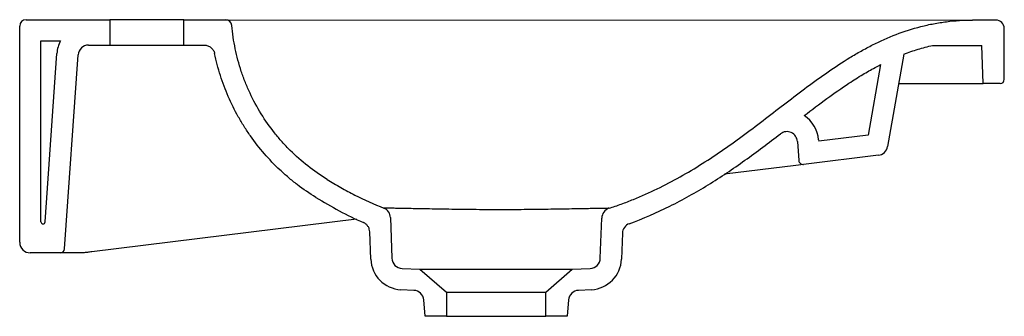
# Model space of a CAD drawing. Header units: millimetres. Extents: x 4261.137 to 4261.602, y 2419.876 to 2420.016.
import ezdxf

# ---------------------------------------------------------------- set-up
doc = ezdxf.new("R2010")
doc.units = ezdxf.units.MM
doc.layers.add('SANINDUSA', color=3, linetype='Continuous')

msp = doc.modelspace()

# ---------------------------------------------------------------- linework, layer by layer
at = {"layer": 'SANINDUSA'}
for p, q in [((4261.140280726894, 2420.015983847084), (4261.179780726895, 2420.015983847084)), ((4261.179780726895, 2420.015983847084), (4261.179780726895, 2420.003983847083)), ((4261.214780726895, 2420.015983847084), (4261.179780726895, 2420.015983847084)), ((4261.214780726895, 2420.003983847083), (4261.214780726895, 2420.015983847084)), ((4261.214780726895, 2420.015983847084), (4261.234490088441, 2420.015983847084)), ((4261.234490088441, 2420.015983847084), (4261.587280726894, 2420.015783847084)), ((4261.598280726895, 2420.015783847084), (4261.587280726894, 2420.015783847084)), ((4261.137280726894, 2419.910783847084), (4261.137280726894, 2420.012983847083)), ((4261.602280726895, 2419.987783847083), (4261.602280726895, 2420.011783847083)), ((4261.147280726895, 2419.920468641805), (4261.147280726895, 2420.005983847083)), ((4261.147280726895, 2420.005983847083), (4261.156543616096, 2420.005983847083)), ((4261.149278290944, 2419.920398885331), (4261.154846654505, 2420.00003019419)), ((4261.169810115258, 2420.003983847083), (4261.179780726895, 2420.003983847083)), ((4261.179780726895, 2420.003983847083), (4261.214780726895, 2420.003983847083)), ((4261.214780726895, 2420.003983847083), (4261.224443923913, 2420.003983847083)), ((4261.554841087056, 2419.999702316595), (4261.547133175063, 2419.955988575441)), ((4261.568416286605, 2420.003783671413), (4261.591652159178, 2420.003783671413)), ((4261.592280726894, 2419.985783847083), (4261.591652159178, 2420.003783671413)), ((4261.158410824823, 2419.907644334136), (4261.164822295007, 2419.999332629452)), ((4261.543811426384, 2419.994737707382), (4261.537927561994, 2419.961368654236)), ((4261.552386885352, 2419.985783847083), (4261.592280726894, 2419.985783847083)), ((4261.600280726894, 2419.985783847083), (4261.592280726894, 2419.985783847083)), ((4261.504599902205, 2419.958422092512), (4261.50523083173, 2419.949399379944)), ((4261.514575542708, 2419.95911965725), (4261.514618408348, 2419.95850665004)), ((4261.537927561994, 2419.961368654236), (4261.514618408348, 2419.95850665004)), ((4261.542818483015, 2419.951894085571), (4261.507469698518, 2419.947553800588)), ((4261.503778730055, 2419.947100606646), (4261.470166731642, 2419.94297357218)), ((4261.507469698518, 2419.947553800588), (4261.503778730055, 2419.947100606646)), ((4261.296282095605, 2419.921623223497), (4261.17135817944, 2419.906284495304)), ((4261.31239736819, 2419.92244367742), (4261.313068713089, 2419.903218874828)), ((4261.4114927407, 2419.903218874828), (4261.412157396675, 2419.922252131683)), ((4261.303076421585, 2419.90282358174), (4261.302627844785, 2419.915669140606)), ((4261.421912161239, 2419.915054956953), (4261.421485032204, 2419.90282358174)), ((4261.156415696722, 2419.905783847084), (4261.142280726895, 2419.905783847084)), ((4261.163902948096, 2419.905783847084), (4261.156415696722, 2419.905783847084)), ((4261.317839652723, 2419.898398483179), (4261.32633167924, 2419.898014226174)), ((4261.32633167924, 2419.898014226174), (4261.338780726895, 2419.88719243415)), ((4261.32633167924, 2419.898014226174), (4261.39822977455, 2419.898014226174)), ((4261.385780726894, 2419.88719243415), (4261.39822977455, 2419.898014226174)), ((4261.39822977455, 2419.898014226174), (4261.406721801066, 2419.898398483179)), ((4261.32337703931, 2419.888059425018), (4261.317309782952, 2419.888366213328)), ((4261.407251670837, 2419.888366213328), (4261.401184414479, 2419.888059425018)), ((4261.328780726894, 2419.875783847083), (4261.328105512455, 2419.883501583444)), ((4261.338780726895, 2419.88719243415), (4261.338780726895, 2419.875783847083)), ((4261.338780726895, 2419.88719243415), (4261.385780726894, 2419.88719243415)), ((4261.385780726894, 2419.875783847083), (4261.385780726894, 2419.88719243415)), ((4261.396455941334, 2419.883501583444), (4261.395780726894, 2419.875783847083)), ((4261.338780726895, 2419.875783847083), (4261.328780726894, 2419.875783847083)), ((4261.338780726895, 2419.875783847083), (4261.385780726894, 2419.875783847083)), ((4261.395780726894, 2419.875783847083), (4261.385780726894, 2419.875783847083))]:
    msp.add_line(p, q, dxfattribs=at)
for centre, radius, start, end in [((4261.140280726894, 2420.012983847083), 0.003000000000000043, 90, 180), ((4261.234490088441, 2420.012983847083), 0.003000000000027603, 4.963417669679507, 90), ((4261.598280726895, 2420.011783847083), 0.004000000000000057, 0, 90), ((4261.169810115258, 2419.998983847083), 0.015, 152.1818607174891, 176.0000000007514), ((4261.169810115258, 2419.998983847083), 0.005, 90, 176.0000000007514), ((4261.600280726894, 2419.987783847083), 0.00200000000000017, 270, 0), ((4261.499612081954, 2419.958073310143), 0.01500000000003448, 3.999999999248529, 57.02617458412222), ((4261.499612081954, 2419.958073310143), 0.005000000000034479, 3.999999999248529, 127.4892132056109), ((4261.542209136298, 2419.956856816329), 0.004999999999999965, 276.9999999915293, 350.0000000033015), ((4261.507225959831, 2419.949538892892), 0.002000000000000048, 183.9999999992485, 276.9999999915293), ((4261.307400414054, 2419.922269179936), 0.005000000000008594, 2.000000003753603, 68.78725703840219), ((4261.41715435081, 2419.9220776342), 0.005000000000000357, 108.0696538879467, 177.9999999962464), ((4261.148280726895, 2419.920468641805), 0.001, 180, 356.0000000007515), ((4261.426909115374, 2419.91488045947), 0.005000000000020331, 110.2101516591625, 177.9999999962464), ((4261.142280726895, 2419.910783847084), 0.005, 180, 270), ((4261.156415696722, 2419.907783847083), 0.002000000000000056, 270, 356.0000000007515), ((4261.31806728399, 2419.90334707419), 0.01500000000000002, 182.0000000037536, 267.1053279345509), ((4261.318065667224, 2419.903393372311), 0.00500000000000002, 182.0000000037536, 267.4091818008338), ((4261.406495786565, 2419.903393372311), 0.00500000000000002, 272.5908181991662, 357.9999999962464), ((4261.406494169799, 2419.90334707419), 0.01499999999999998, 272.8946720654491, 357.9999999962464), ((4261.323124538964, 2419.88306580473), 0.00500000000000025, 4.999999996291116, 87.10532793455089), ((4261.401436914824, 2419.88306580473), 0.005000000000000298, 92.89467206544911, 175.0000000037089)]:
    msp.add_arc(centre, radius, start, end, dxfattribs=at)
for points, knots in [([(4261.415603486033, 2419.926831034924), (4261.417546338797, 2419.927464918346), (4261.419483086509, 2419.928135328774), (4261.422379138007, 2419.929195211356), (4261.42334339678, 2419.929557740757), (4261.42526102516, 2419.930297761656), (4261.42621535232, 2419.930675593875), (4261.430964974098, 2419.932603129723), (4261.434694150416, 2419.934268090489), (4261.445686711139, 2419.939602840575), (4261.452753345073, 2419.943615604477), (4261.463063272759, 2419.950140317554), (4261.46645147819, 2419.952399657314), (4261.473152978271, 2419.957048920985), (4261.476466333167, 2419.959438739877), (4261.483044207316, 2419.964303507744), (4261.486306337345, 2419.966776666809), (4261.49280616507, 2419.971753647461), (4261.496044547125, 2419.974258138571), (4261.505782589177, 2419.981739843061), (4261.512303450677, 2419.98668763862), (4261.522406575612, 2419.993662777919), (4261.52582830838, 2419.995912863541), (4261.53108307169, 2419.999118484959), (4261.532857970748, 2420.000160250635), (4261.536437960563, 2420.002166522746), (4261.538243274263, 2420.003131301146), (4261.547356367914, 2420.00773853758), (4261.554925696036, 2420.01072608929), (4261.563873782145, 2420.013003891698), (4261.564873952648, 2420.013242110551), (4261.566886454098, 2420.013688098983), (4261.567898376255, 2420.013895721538), (4261.570934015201, 2420.014468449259), (4261.57296370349, 2420.014784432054), (4261.579070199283, 2420.015538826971), (4261.583164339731, 2420.015784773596), (4261.587280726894, 2420.015783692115)], [0, 0, 0, 0, 0.03125, 0.03125, 0.04687499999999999, 0.04687499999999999, 0.06249999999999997, 0.06249999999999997, 0.1249999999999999, 0.1249999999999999, 0.25, 0.25, 0.3125, 0.3125, 0.375, 0.375, 0.4375, 0.4375, 0.5, 0.5, 0.6250000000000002, 0.6250000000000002, 0.6875000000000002, 0.6875000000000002, 0.7187500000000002, 0.7187500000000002, 0.7500000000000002, 0.7500000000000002, 0.8750000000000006, 0.8750000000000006, 0.8906250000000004, 0.8906250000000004, 0.9062500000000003, 0.9062500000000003, 0.9375000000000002, 0.9375000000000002, 1, 1, 1, 1]), ([(4261.282430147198, 2419.940495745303), (4261.279251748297, 2419.942446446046), (4261.276219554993, 2419.944564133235), (4261.270436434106, 2419.949120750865), (4261.267685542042, 2419.951559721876), (4261.263770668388, 2419.955459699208), (4261.262501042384, 2419.956800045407), (4261.260650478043, 2419.958872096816), (4261.260042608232, 2419.959573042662), (4261.258845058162, 2419.960995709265), (4261.25825451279, 2419.961718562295), (4261.255364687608, 2419.965364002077), (4261.253244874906, 2419.968388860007), (4261.249376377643, 2419.974648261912), (4261.247627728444, 2419.977882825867), (4261.245284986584, 2419.982893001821), (4261.244550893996, 2419.984589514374), (4261.24317811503, 2419.988036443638), (4261.242537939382, 2419.989791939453), (4261.24078280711, 2419.995083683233), (4261.239827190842, 2419.998655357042), (4261.238335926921, 2420.005884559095), (4261.237800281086, 2420.009542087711), (4261.237478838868, 2420.013243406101)], [0, 0, 0, 0, 0.1249999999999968, 0.1249999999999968, 0.2499999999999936, 0.2499999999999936, 0.3124999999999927, 0.3124999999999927, 0.3437499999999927, 0.3437499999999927, 0.3749999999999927, 0.3749999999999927, 0.499999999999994, 0.499999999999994, 0.6249999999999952, 0.6249999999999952, 0.6874999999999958, 0.6874999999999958, 0.7499999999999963, 0.7499999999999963, 0.8749999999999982, 0.8749999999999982, 1, 1, 1, 1]), ([(4261.224443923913, 2420.003983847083), (4261.22501826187, 2420.003983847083), (4261.225576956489, 2420.003887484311), (4261.226658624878, 2420.003503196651), (4261.227153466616, 2420.003224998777), (4261.228043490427, 2420.002501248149), (4261.22841714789, 2420.002072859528), (4261.22901309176, 2420.001093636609), (4261.229221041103, 2420.000567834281), (4261.229338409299, 2420.000005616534)], [0, 0, 0, 0, 0.25, 0.25, 0.5, 0.5, 0.75, 0.75, 1, 1, 1, 1]), ([(4261.277199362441, 2419.931972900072), (4261.274175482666, 2419.933828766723), (4261.271240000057, 2419.935840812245), (4261.267684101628, 2419.938556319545), (4261.266978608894, 2419.93910946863), (4261.265579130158, 2419.940236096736), (4261.264885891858, 2419.940809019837), (4261.262835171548, 2419.942548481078), (4261.261502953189, 2419.943738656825), (4261.257609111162, 2419.947399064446), (4261.255150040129, 2419.949958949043), (4261.250501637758, 2419.955314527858), (4261.248312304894, 2419.958110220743), (4261.245233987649, 2419.962483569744), (4261.244242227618, 2419.963971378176), (4261.242807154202, 2419.966249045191), (4261.242337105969, 2419.967016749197), (4261.241419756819, 2419.96855909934), (4261.240971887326, 2419.969334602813), (4261.238785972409, 2419.973233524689), (4261.237207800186, 2419.976420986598), (4261.234384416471, 2419.982929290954), (4261.233139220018, 2419.986250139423), (4261.231522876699, 2419.991332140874), (4261.231026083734, 2419.993042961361), (4261.230117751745, 2419.99649875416), (4261.229705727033, 2419.998246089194), (4261.229338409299, 2420.000005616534)], [0, 0, 0, 0, 0.1249999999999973, 0.1249999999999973, 0.1562499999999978, 0.1562499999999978, 0.1874999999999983, 0.1874999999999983, 0.2499999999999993, 0.2499999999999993, 0.3749999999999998, 0.3749999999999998, 0.5000000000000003, 0.5000000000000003, 0.5624999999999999, 0.5624999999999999, 0.5937499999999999, 0.5937499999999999, 0.6249999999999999, 0.6249999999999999, 0.75, 0.75, 0.8750000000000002, 0.8750000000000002, 0.9375000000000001, 0.9375000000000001, 1, 1, 1, 1]), ([(4261.554841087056, 2419.999702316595), (4261.557052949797, 2420.000552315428), (4261.559288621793, 2420.001322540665), (4261.563812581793, 2420.002686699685), (4261.566100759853, 2420.003281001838), (4261.568416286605, 2420.003783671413)], [0, 0, 0, 0, 0.5, 0.5, 1, 1, 1, 1]), ([(4261.507775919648, 2419.970657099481), (4261.511361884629, 2419.973400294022), (4261.514932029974, 2419.976096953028), (4261.521967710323, 2419.981215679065), (4261.525433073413, 2419.983646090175), (4261.531084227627, 2419.987369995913), (4261.533249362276, 2419.988740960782), (4261.537358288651, 2419.99121254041), (4261.539296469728, 2419.9923250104), (4261.542096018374, 2419.993843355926), (4261.542952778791, 2419.994296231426), (4261.543811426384, 2419.994737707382)], [0.5154532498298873, 0.5154532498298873, 0.5154532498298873, 0.5154532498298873, 0.5850052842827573, 0.5850052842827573, 0.6519657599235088, 0.6519657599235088, 0.6931338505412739, 0.6931338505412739, 0.7293408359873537, 0.7293408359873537, 0.7452680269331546, 0.7452680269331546, 0.7452680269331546, 0.7452680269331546]), ([(4261.425181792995, 2419.91957261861), (4261.43173587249, 2419.921985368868), (4261.438103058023, 2419.924748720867), (4261.450504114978, 2419.930900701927), (4261.456537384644, 2419.934290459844), (4261.468337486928, 2419.941569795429), (4261.474102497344, 2419.945462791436), (4261.482617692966, 2419.951550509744), (4261.485432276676, 2419.953619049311), (4261.491022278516, 2419.957801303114), (4261.49379928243, 2419.959916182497), (4261.496569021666, 2419.962040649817)], [0, 0, 0, 0, 0.2500000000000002, 0.2500000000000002, 0.5000000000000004, 0.5000000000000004, 0.7500000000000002, 0.7500000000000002, 0.8750000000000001, 0.8750000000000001, 1, 1, 1, 1]), ([(4261.282430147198, 2419.940495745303), (4261.284576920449, 2419.939178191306), (4261.286742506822, 2419.937896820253), (4261.291111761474, 2419.935425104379), (4261.293316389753, 2419.934234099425), (4261.299999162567, 2419.930815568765), (4261.304545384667, 2419.928740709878), (4261.309209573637, 2419.926930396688)], [0, 0, 0, 0, 0.25, 0.25, 0.5, 0.5, 1, 1, 1, 1]), ([(4261.311957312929, 2419.926875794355), (4261.31195281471, 2419.926875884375), (4261.31122619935, 2419.926890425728), (4261.310361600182, 2419.926907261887), (4261.309372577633, 2419.926926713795), (4261.30926390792, 2419.926929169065), (4261.309209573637, 2419.926930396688)], [0, 0, 0, 0, 0.002136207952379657, 0.3450702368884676, 0.6725385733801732, 1, 1, 1, 1]), ([(4261.412753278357, 2419.926777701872), (4261.412713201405, 2419.926776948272), (4261.412132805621, 2419.926766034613), (4261.410432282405, 2419.926733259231), (4261.407634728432, 2419.92668188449), (4261.404181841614, 2419.92662161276), (4261.400216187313, 2419.926554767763), (4261.395753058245, 2419.926482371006), (4261.390833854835, 2419.926404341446), (4261.38552943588, 2419.926325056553), (4261.379918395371, 2419.926250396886), (4261.374063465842, 2419.926186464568), (4261.368052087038, 2419.926143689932), (4261.361961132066, 2419.926132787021), (4261.355876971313, 2419.926163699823), (4261.349885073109, 2419.926223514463), (4261.344067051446, 2419.926302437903), (4261.338509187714, 2419.926389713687), (4261.333271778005, 2419.926479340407), (4261.328421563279, 2419.926565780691), (4261.324032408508, 2419.926644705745), (4261.320135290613, 2419.926716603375), (4261.316787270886, 2419.926779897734), (4261.313991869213, 2419.926834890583), (4261.312634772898, 2419.926862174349), (4261.311957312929, 2419.926875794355)], [0, 0, 0, 0, 0.003344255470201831, 0.04843162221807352, 0.093382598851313, 0.1385363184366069, 0.1838307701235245, 0.2289825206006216, 0.2745214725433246, 0.3202069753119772, 0.3657393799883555, 0.4112300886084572, 0.4568761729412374, 0.5023595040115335, 0.5478236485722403, 0.5934501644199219, 0.6389213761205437, 0.684274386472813, 0.7297788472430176, 0.775137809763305, 0.8202081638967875, 0.8654211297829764, 0.9104936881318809, 0.9553186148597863, 1, 1, 1, 1]), ([(4261.415603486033, 2419.926831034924), (4261.415535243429, 2419.92682967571), (4261.415398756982, 2419.926826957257), (4261.414430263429, 2419.926809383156), (4261.413295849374, 2419.926787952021), (4261.412753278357, 2419.926777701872)], [0, 0, 0, 0, 0.3428434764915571, 0.6856931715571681, 1, 1, 1, 1]), ([(4261.302627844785, 2419.915669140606), (4261.3026113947, 2419.916140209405), (4261.302530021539, 2419.916597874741), (4261.302312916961, 2419.917264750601), (4261.302223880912, 2419.917484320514), (4261.302018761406, 2419.917903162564), (4261.301902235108, 2419.91810419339), (4261.301641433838, 2419.918489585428), (4261.301496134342, 2419.918675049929), (4261.301181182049, 2419.919023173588), (4261.300845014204, 2419.919345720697), (4261.300467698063, 2419.919618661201), (4261.300069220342, 2419.919866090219), (4261.299860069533, 2419.919976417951), (4261.299644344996, 2419.920071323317)], [0, 0, 0, 0, 0.2499999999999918, 0.2499999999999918, 0.3749999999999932, 0.3749999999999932, 0.4999999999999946, 0.4999999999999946, 0.6249999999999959, 0.6249999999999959, 0.7499999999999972, 0.8749999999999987, 0.8749999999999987, 1, 1, 1, 1]), ([(4261.167280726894, 2419.905783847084), (4261.166889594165, 2419.905783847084), (4261.166523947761, 2419.905783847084), (4261.165843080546, 2419.905783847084), (4261.165527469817, 2419.905783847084), (4261.164677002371, 2419.905783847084), (4261.164228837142, 2419.905783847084), (4261.163902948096, 2419.905783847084)], [0, 0, 0, 0, 0.25, 0.25, 0.5, 0.5, 1, 1, 1, 1]), ([(4261.17135817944, 2419.906284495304), (4261.170610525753, 2419.906192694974), (4261.169901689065, 2419.906105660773), (4261.168894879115, 2419.905982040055), (4261.168568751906, 2419.905941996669), (4261.167935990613, 2419.905864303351), (4261.16762898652, 2419.905826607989), (4261.167336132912, 2419.905790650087)], [0, 0, 0, 0, 0.5000000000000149, 0.5000000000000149, 0.7500000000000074, 0.7500000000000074, 1, 1, 1, 1])]:
    msp.add_open_spline(points, degree=3, knots=knots, dxfattribs=at)
for points, degree in [([(4261.277199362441, 2419.931972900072), (4261.284407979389, 2419.927548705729), (4261.291842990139, 2419.923503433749), (4261.299644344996, 2419.920071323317)], 3), ([(4261.425160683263, 2419.9195715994), (4261.425181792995, 2419.91957261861)], 1)]:
    msp.add_open_spline(points, degree=degree, dxfattribs=at)

doc.saveas('drawing.dxf')
